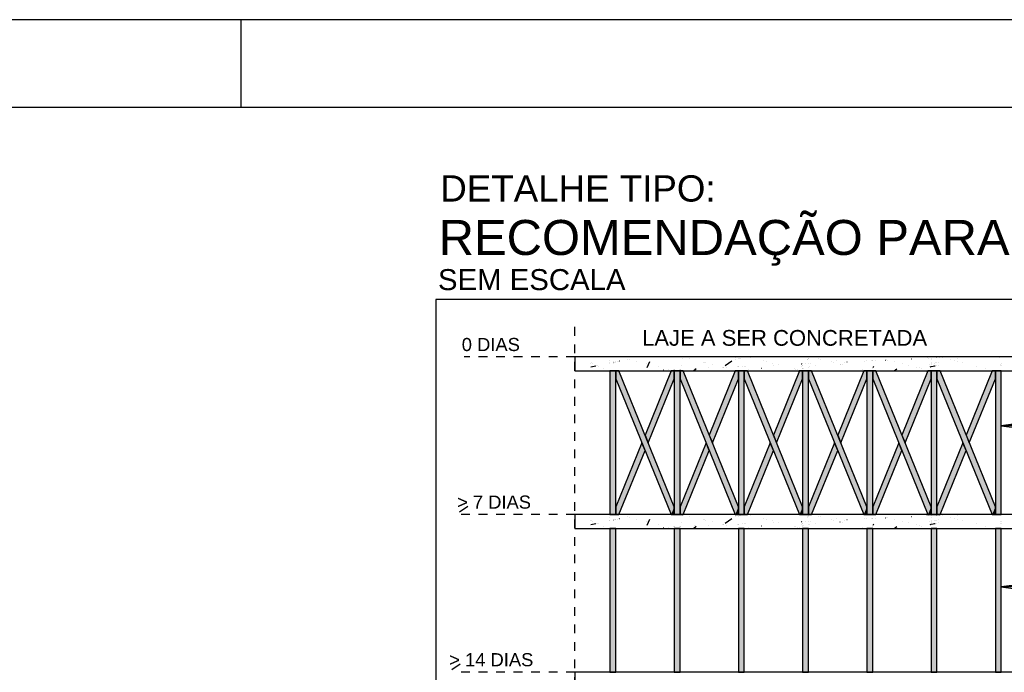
# Model space of a CAD drawing. Header units: millimetres. Extents: x 10 to 1250, y -62 to 528.
# Tile 10 of 256: x 73 to 85, y -10 to -2. Entities that reach past the tile are written whole.
import ezdxf

# ---------------------------------------------------------------- set-up
doc = ezdxf.new("R2010")
doc.units = ezdxf.units.MM
doc.header["$LTSCALE"] = 0.05
doc.linetypes.add('ESTILO_TQS_0002', pattern=[0.4, 0.1, -0.3])
doc.linetypes.add('ESTILO_TQS_0004', pattern=[2, 0.5, -0.4, 0.1, -0.4, -0.1, -0.5])
for name, color, linetype in [('1', 7, 'Continuous'), ('25', 4, 'Continuous'), ('26', 8, 'Continuous'), ('30', 7, 'Continuous'), ('31', 8, 'Continuous'), ('33', 9, 'Continuous'), ('38', 4, 'Continuous'), ('47', 7, 'Continuous'), ('FOLHA_PADRÃO', 7, 'Continuous')]:
    doc.layers.add(name, color=color, linetype=linetype)
doc.styles.get("Standard").update_dxf_attribs({"font": 'arial.ttf'})

# ---------------------------------------------------------------- blocks, each defined once
blk = doc.blocks.new('A1')
at = {"layer": 'FOLHA_PADRÃO', "color": 1, "linetype": 'Continuous'}
for points in [[(-84.1, 0), (0, 0), (0, 59.4), (-84.1, 59.4), (-84.1, 0)], [(-18.5, 59.4), (-18.5, 58.408)]]:
    blk.add_lwpolyline(points, dxfattribs=at)
at = {"layer": 'FOLHA_PADRÃO', "color": 6, "linetype": 'Continuous'}
blk.add_lwpolyline([(-83.1, 58.4), (-1, 58.4), (-1, 1), (-83.1, 1), (-83.1, 58.4)], dxfattribs=at)

msp = doc.modelspace()

# ---------------------------------------------------------------- linework, layer by layer
at = {"layer": '1', "linetype": 'Continuous'}
for p, q in [((78.4157, -7.8944), (78.5111, -7.8292)), ((78.3259, -9.6951), (78.4213, -9.6299))]:
    msp.add_line(p, q, dxfattribs=at)
for points in [[(78.143, -28.3291), (90.7102, -28.3291), (90.7102, -5.4679), (78.143, -5.4679), (78.143, -28.3291)], [(90.425, -6.9099), (84.5995, -6.9099), (84.8473, -6.8772), (84.5995, -6.9099), (84.8473, -6.9425)], [(90.425, -8.7523), (84.5995, -8.7523), (84.8473, -8.7197), (84.5995, -8.7523), (84.8473, -8.785)]]:
    msp.add_lwpolyline(points, dxfattribs=at)
at = {"layer": '25', "linetype": 'Continuous'}
for points in [[(79.7328, -6.2849), (84.9995, -6.2849), (84.9995, -6.1249), (79.7328, -6.1249), (79.7328, -6.2849)], [(79.7328, -8.0857), (84.9995, -8.0857), (84.9995, -7.9257), (79.7328, -7.9257), (79.7328, -8.0857)], [(79.7328, -9.8865), (84.9995, -9.8865), (84.9995, -9.7265), (79.7328, -9.7265), (79.7328, -9.8865)]]:
    msp.add_lwpolyline(points, dxfattribs=at)
at = {"layer": '26', "linetype": 'Continuous'}
for points in [[(80.1328, -7.9257), (80.1995, -7.9257), (80.1995, -6.2849), (80.1328, -6.2849), (80.1328, -7.9257)], [(80.8302, -7.9257), (80.8661, -7.9257), (80.8661, -7.8371), (80.2355, -6.2849), (80.1995, -6.2849), (80.1995, -6.3734), (80.8302, -7.9257)], [(80.5688, -7.1052), (80.8661, -6.3734), (80.8661, -6.2849), (80.8302, -6.2849), (80.5328, -7.0167), (80.5688, -7.1052)], [(80.8661, -7.9257), (80.9328, -7.9257), (80.9328, -6.2849), (80.8661, -6.2849), (80.8661, -7.9257)], [(81.5635, -7.9257), (81.5995, -7.9257), (81.5995, -7.8371), (80.9688, -6.2849), (80.9328, -6.2849), (80.9328, -6.3734), (81.5635, -7.9257)], [(81.3021, -7.1052), (81.5995, -6.3734), (81.5995, -6.2849), (81.5635, -6.2849), (81.2661, -7.0167), (81.3021, -7.1052)], [(81.5995, -7.9257), (81.6661, -7.9257), (81.6661, -6.2849), (81.5995, -6.2849), (81.5995, -7.9257)], [(82.2968, -7.9257), (82.3328, -7.9257), (82.3328, -7.8371), (81.7021, -6.2849), (81.6661, -6.2849), (81.6661, -6.3734), (82.2968, -7.9257)], [(82.0354, -7.1052), (82.3328, -6.3734), (82.3328, -6.2849), (82.2968, -6.2849), (81.9995, -7.0167), (82.0354, -7.1052)], [(82.3328, -7.9257), (82.3995, -7.9257), (82.3995, -6.2849), (82.3328, -6.2849), (82.3328, -7.9257)], [(83.0302, -7.9257), (83.0661, -7.9257), (83.0661, -7.8371), (82.4355, -6.2849), (82.3995, -6.2849), (82.3995, -6.3734), (83.0302, -7.9257)], [(82.7688, -7.1052), (83.0661, -6.3734), (83.0661, -6.2849), (83.0302, -6.2849), (82.7328, -7.0167), (82.7688, -7.1052)], [(83.0661, -7.9257), (83.1328, -7.9257), (83.1328, -6.2849), (83.0661, -6.2849), (83.0661, -7.9257)], [(83.7635, -7.9257), (83.7995, -7.9257), (83.7995, -7.8371), (83.1688, -6.2849), (83.1328, -6.2849), (83.1328, -6.3734), (83.7635, -7.9257)], [(83.5021, -7.1052), (83.7995, -6.3734), (83.7995, -6.2849), (83.7635, -6.2849), (83.4661, -7.0167), (83.5021, -7.1052)], [(83.7995, -7.9257), (83.8661, -7.9257), (83.8661, -6.2849), (83.7995, -6.2849), (83.7995, -7.9257)], [(84.4968, -7.9257), (84.5328, -7.9257), (84.5328, -7.8371), (83.9021, -6.2849), (83.8661, -6.2849), (83.8661, -6.3734), (84.4968, -7.9257)], [(84.2354, -7.1052), (84.5328, -6.3734), (84.5328, -6.2849), (84.4968, -6.2849), (84.1995, -7.0167), (84.2354, -7.1052)], [(84.5328, -7.9257), (84.5995, -7.9257), (84.5995, -6.2849), (84.5328, -6.2849), (84.5328, -7.9257)], [(80.1995, -7.9257), (80.2354, -7.9257), (80.5328, -7.1938), (80.4968, -7.1052), (80.1995, -7.8369), (80.1995, -7.9257)], [(80.9328, -7.9257), (80.9687, -7.9257), (81.2661, -7.1938), (81.2301, -7.1052), (80.9328, -7.8369), (80.9328, -7.9257)], [(81.6661, -7.9257), (81.702, -7.9257), (81.9995, -7.1938), (81.9635, -7.1052), (81.6661, -7.8369), (81.6661, -7.9257)], [(82.3995, -7.9257), (82.4354, -7.9257), (82.7328, -7.1938), (82.6968, -7.1052), (82.3995, -7.8369), (82.3995, -7.9257)], [(83.1328, -7.9257), (83.1687, -7.9257), (83.4661, -7.1938), (83.4301, -7.1052), (83.1328, -7.8369), (83.1328, -7.9257)], [(83.8661, -7.9257), (83.902, -7.9257), (84.1995, -7.1938), (84.1635, -7.1052), (83.8661, -7.8369), (83.8661, -7.9257)], [(80.1328, -9.7265), (80.1995, -9.7265), (80.1995, -8.0857), (80.1328, -8.0857), (80.1328, -9.7265)], [(80.8661, -9.7265), (80.9328, -9.7265), (80.9328, -8.0857), (80.8661, -8.0857), (80.8661, -9.7265)], [(81.5995, -9.7265), (81.6661, -9.7265), (81.6661, -8.0857), (81.5995, -8.0857), (81.5995, -9.7265)], [(82.3328, -9.7265), (82.3995, -9.7265), (82.3995, -8.0857), (82.3328, -8.0857), (82.3328, -9.7265)], [(83.0661, -9.7265), (83.1328, -9.7265), (83.1328, -8.0857), (83.0661, -8.0857), (83.0661, -9.7265)], [(83.7995, -9.7265), (83.8661, -9.7265), (83.8661, -8.0857), (83.7995, -8.0857), (83.7995, -9.7265)], [(84.5328, -9.7265), (84.5995, -9.7265), (84.5995, -8.0857), (84.5328, -8.0857), (84.5328, -9.7265)]]:
    msp.add_lwpolyline(points, dxfattribs=at)
at = {"layer": '30', "linetype": 'ESTILO_TQS_0004'}
msp.add_line((79.7328, -13.8823), (79.7328, -5.7249), dxfattribs=at)
at = {"layer": '31', "linetype": 'ESTILO_TQS_0002'}
for p, q in [((79.7328, -6.1249), (78.4661, -6.1249)), ((79.7328, -7.9257), (78.4128, -7.9257)), ((79.7328, -9.7265), (78.3461, -9.7265))]:
    msp.add_line(p, q, dxfattribs=at)
at = {"layer": '33', "linetype": 'Continuous'}
for p, q in [((80.1328, -6.1611), (80.1328, -6.1611)), ((80.1328, -6.1611), (80.1328, -6.1611)), ((80.176, -6.1808), (80.176, -6.1808)), ((80.176, -6.1808), (80.176, -6.1808)), ((80.176, -6.1808), (80.176, -6.1808)), ((80.1993, -6.179), (80.1993, -6.179)), ((80.1993, -6.179), (80.1993, -6.179)), ((80.1993, -6.1835), (80.1993, -6.1835)), ((80.1995, -6.179), (80.1995, -6.179)), ((80.1995, -6.179), (80.1995, -6.179)), ((80.1995, -6.1835), (80.1995, -6.1835)), ((80.2233, -6.1788), (80.2233, -6.1788)), ((80.2245, -6.1734), (80.2245, -6.1734)), ((80.2245, -6.1734), (80.2245, -6.1734)), ((80.2388, -6.1703), (80.2398, -6.17)), ((80.3325, -6.1495), (80.3325, -6.1495)), ((80.3325, -6.1495), (80.3325, -6.1495)), ((80.3325, -6.1495), (80.3325, -6.1495)), ((80.3506, -6.1541), (80.3506, -6.1541)), ((80.4356, -6.1757), (80.4356, -6.1757)), ((80.4356, -6.1757), (80.4356, -6.1757)), ((80.4356, -6.1757), (80.4356, -6.1757)), ((80.5716, -6.2102), (80.5866, -6.1764)), ((80.9584, -6.1385), (80.9585, -6.1375)), ((81.045, -6.1442), (81.045, -6.1442)), ((81.045, -6.1442), (81.045, -6.1442)), ((81.4494, -6.2218), (81.5221, -6.1687)), ((81.5661, -6.1364), (81.5661, -6.1364)), ((81.5691, -6.1496), (81.5691, -6.1496)), ((81.5691, -6.1496), (81.5691, -6.1496)), ((81.5995, -6.1429), (81.5995, -6.1429)), ((81.5995, -6.1429), (81.5995, -6.1429)), ((81.6121, -6.1401), (81.6121, -6.1401)), ((81.6121, -6.1401), (81.6121, -6.1401)), ((81.6181, -6.1388), (81.6181, -6.1388)), ((81.6181, -6.1388), (81.6181, -6.1388)), ((81.6661, -6.1281), (81.6661, -6.1281)), ((81.6661, -6.1281), (81.6661, -6.1281)), ((81.7358, -6.1334), (81.7358, -6.1334)), ((81.7358, -6.1334), (81.7358, -6.1334)), ((81.8806, -6.1702), (81.8806, -6.1702)), ((81.9172, -6.1794), (81.9172, -6.1794)), ((81.9172, -6.1794), (81.9172, -6.1794)), ((82.3872, -6.1543), (82.3872, -6.1543)), ((82.3886, -6.151), (82.3886, -6.151)), ((82.3886, -6.151), (82.3886, -6.151)), ((82.3995, -6.1368), (82.3995, -6.1368)), ((82.3995, -6.1368), (82.3995, -6.1368)), ((82.3995, -6.144), (82.3995, -6.144)), ((82.5111, -6.1441), (82.5111, -6.1441)), ((82.5351, -6.1502), (82.5351, -6.1502)), ((82.6605, -6.182), (82.6605, -6.182)), ((82.7226, -6.1682), (82.7236, -6.168)), ((82.8387, -6.1801), (82.8397, -6.18)), ((83.031, -6.1285), (83.031, -6.1285)), ((83.031, -6.1285), (83.031, -6.1285)), ((83.031, -6.1285), (83.031, -6.1285)), ((83.0406, -6.1712), (83.0406, -6.1712)), ((83.0406, -6.1712), (83.0406, -6.1712)), ((83.0406, -6.1712), (83.0406, -6.1712)), ((83.0661, -6.1701), (83.0661, -6.1701)), ((83.0661, -6.1701), (83.0661, -6.1701)), ((83.0661, -6.1701), (83.0661, -6.1701)), ((83.1148, -6.168), (83.1148, -6.168)), ((83.1148, -6.168), (83.1148, -6.168)), ((83.1148, -6.168), (83.1148, -6.168)), ((83.1275, -6.1674), (83.1275, -6.1674)), ((83.1275, -6.1674), (83.1275, -6.1674)), ((83.1275, -6.1674), (83.1275, -6.1674)), ((83.1328, -6.1672), (83.1328, -6.1672)), ((83.1328, -6.1672), (83.1328, -6.1672)), ((83.1328, -6.1672), (83.1328, -6.1672)), ((83.1595, -6.166), (83.1595, -6.166)), ((83.1595, -6.166), (83.1595, -6.166)), ((83.1595, -6.166), (83.1595, -6.166)), ((83.28, -6.1611), (83.2806, -6.1603)), ((83.2852, -6.1544), (83.2852, -6.1544)), ((83.2852, -6.1544), (83.2852, -6.1544)), ((83.2865, -6.1547), (83.2865, -6.1547)), ((83.2865, -6.1547), (83.2865, -6.1547)), ((83.2865, -6.1547), (83.2865, -6.1547)), ((83.3058, -6.1597), (83.3058, -6.1597)), ((83.3058, -6.1597), (83.3058, -6.1597)), ((83.3058, -6.1597), (83.3058, -6.1597)), ((83.3813, -6.1788), (83.3813, -6.1788)), ((83.573, -6.148), (83.574, -6.1479)), ((83.7531, -6.1305), (83.7538, -6.1297)), ((83.7668, -6.1395), (83.7668, -6.1395)), ((83.7995, -6.1381), (83.7995, -6.1381)), ((83.8037, -6.1592), (83.8038, -6.1582)), ((83.8618, -6.1354), (83.8618, -6.1354)), ((83.8631, -6.1353), (83.8631, -6.1353)), ((83.8661, -6.1352), (83.8661, -6.1352)), ((83.8977, -6.1338), (83.8987, -6.1338)), ((83.9001, -6.1337), (83.9001, -6.1337)), ((83.9001, -6.1337), (83.9001, -6.1337)), ((83.9315, -6.1323), (83.9315, -6.1323)), ((83.9315, -6.1323), (83.9315, -6.1323)), ((84.0202, -6.1548), (84.0202, -6.1548)), ((84.0202, -6.1548), (84.0202, -6.1548)), ((84.0202, -6.1548), (84.0202, -6.1548)), ((84.0618, -6.1654), (84.0618, -6.1654)), ((84.0618, -6.1654), (84.0618, -6.1654)), ((84.1011, -6.1369), (84.1021, -6.1367)), ((84.1027, -6.1758), (84.1027, -6.1758)), ((84.584, -6.1319), (84.584, -6.1319)), ((84.584, -6.1319), (84.584, -6.1319)), ((79.7328, -6.2742), (79.7328, -6.2742)), ((79.7328, -6.2824), (79.7328, -6.2824)), ((79.7328, -6.2824), (79.7328, -6.2824)), ((79.8927, -6.2849), (79.8927, -6.2849)), ((79.9034, -6.2849), (79.9034, -6.2849)), ((79.9034, -6.2849), (79.9034, -6.2849)), ((79.9034, -6.2849), (79.9034, -6.2849)), ((79.9131, -6.2391), (79.972, -6.2277)), ((79.9149, -6.1977), (79.9149, -6.1977)), ((79.9149, -6.1977), (79.9149, -6.1977)), ((79.9149, -6.1977), (79.9149, -6.1977)), ((79.916, -6.1895), (79.9161, -6.1886)), ((79.929, -6.2033), (79.929, -6.2033)), ((79.9377, -6.2849), (79.9377, -6.2849)), ((79.984, -6.2253), (79.984, -6.2253)), ((79.9863, -6.2262), (79.9863, -6.2262)), ((79.9863, -6.2262), (79.9863, -6.2262)), ((80.0007, -6.232), (80.0007, -6.232)), ((80.0378, -6.2849), (80.0378, -6.2849)), ((80.0378, -6.2849), (80.0378, -6.2849)), ((80.0601, -6.2558), (80.0601, -6.2558)), ((80.0601, -6.2558), (80.0601, -6.2558)), ((80.1328, -6.1938), (80.1328, -6.1938)), ((80.1328, -6.1938), (80.1328, -6.1938)), ((80.1328, -6.1964), (80.1328, -6.1964)), ((80.1623, -6.2849), (80.1623, -6.2849)), ((80.1623, -6.2849), (80.1623, -6.2849)), ((80.1623, -6.2849), (80.1623, -6.2849)), ((80.1728, -6.1887), (80.1728, -6.1887)), ((80.1739, -6.1969), (80.1739, -6.1969)), ((80.1739, -6.1969), (80.1739, -6.1969)), ((80.1739, -6.1969), (80.1739, -6.1969)), ((80.1745, -6.1845), (80.1745, -6.1845)), ((80.1745, -6.1845), (80.1745, -6.1845)), ((80.1771, -6.1878), (80.1771, -6.1878)), ((80.1786, -6.1836), (80.1786, -6.1836)), ((80.1786, -6.1836), (80.1786, -6.1836)), ((80.4213, -6.2849), (80.4213, -6.2849)), ((80.4213, -6.2849), (80.4213, -6.2849)), ((80.4213, -6.2849), (80.4213, -6.2849)), ((80.438, -6.2849), (80.438, -6.2849)), ((80.4874, -6.2849), (80.4874, -6.2849)), ((80.4874, -6.2849), (80.4874, -6.2849)), ((80.5383, -6.2849), (80.5383, -6.2849)), ((80.5491, -6.2045), (80.5491, -6.2045)), ((80.5491, -6.2045), (80.5491, -6.2045)), ((80.5561, -6.2449), (80.5716, -6.2102)), ((80.6802, -6.2849), (80.6802, -6.2849)), ((80.6802, -6.2849), (80.6802, -6.2849)), ((80.6802, -6.2849), (80.6802, -6.2849)), ((80.6862, -6.2392), (80.6862, -6.2392)), ((80.6862, -6.2392), (80.6862, -6.2392)), ((80.6862, -6.2392), (80.6862, -6.2392)), ((80.7447, -6.2715), (80.7457, -6.2714)), ((80.8033, -6.2689), (80.8033, -6.2689)), ((80.8033, -6.2689), (80.8033, -6.2689)), ((80.862, -6.2664), (80.862, -6.2664)), ((80.862, -6.2664), (80.862, -6.2664)), ((80.8661, -6.2662), (80.8661, -6.2662)), ((80.8661, -6.2662), (80.8661, -6.2662)), ((80.8709, -6.266), (80.8709, -6.266)), ((80.8709, -6.266), (80.8709, -6.266)), ((80.9293, -6.2634), (80.9293, -6.2634)), ((80.9293, -6.2634), (80.9293, -6.2634)), ((80.9328, -6.2633), (80.9328, -6.2633)), ((80.9328, -6.2633), (80.9328, -6.2633)), ((80.937, -6.2849), (80.937, -6.2849)), ((80.937, -6.2849), (80.937, -6.2849)), ((80.9377, -6.263), (80.9377, -6.263)), ((80.9377, -6.263), (80.9377, -6.263)), ((80.9391, -6.2849), (80.9391, -6.2849)), ((80.9391, -6.2849), (80.9391, -6.2849)), ((80.948, -6.2171), (80.948, -6.2171)), ((80.948, -6.2171), (80.948, -6.2171)), ((80.9591, -6.2849), (80.9591, -6.2849)), ((81.0847, -6.2849), (81.1175, -6.2573)), ((81.0999, -6.2537), (81.1009, -6.2534)), ((81.1839, -6.2849), (81.1839, -6.2849)), ((81.198, -6.2849), (81.198, -6.2849)), ((81.198, -6.2849), (81.198, -6.2849)), ((81.2042, -6.1846), (81.2042, -6.1846)), ((81.211, -6.1863), (81.211, -6.1863)), ((81.211, -6.1863), (81.211, -6.1863)), ((81.2261, -6.1902), (81.2261, -6.1902)), ((81.2622, -6.2489), (81.2632, -6.2488)), ((81.3008, -6.2091), (81.3008, -6.2091)), ((81.3008, -6.2091), (81.3008, -6.2091)), ((81.3632, -6.2849), (81.3632, -6.2849)), ((81.3867, -6.2849), (81.3867, -6.2849)), ((81.3876, -6.2836), (81.3882, -6.2828)), ((81.4213, -6.2397), (81.4213, -6.2397)), ((81.4213, -6.2397), (81.4213, -6.2397)), ((81.424, -6.2404), (81.424, -6.2404)), ((81.4289, -6.2416), (81.4289, -6.2416)), ((81.4289, -6.2416), (81.4289, -6.2416)), ((81.4289, -6.2416), (81.4289, -6.2416)), ((81.4569, -6.2849), (81.4569, -6.2849)), ((81.4569, -6.2849), (81.4569, -6.2849)), ((81.4615, -6.2499), (81.4615, -6.2499)), ((81.4615, -6.2499), (81.4615, -6.2499)), ((81.5882, -6.2346), (81.5882, -6.2346)), ((81.5882, -6.2346), (81.5882, -6.2346)), ((81.5882, -6.2346), (81.5882, -6.2346)), ((81.5995, -6.2342), (81.5995, -6.2342)), ((81.5995, -6.2342), (81.5995, -6.2342)), ((81.5995, -6.2342), (81.5995, -6.2342)), ((81.6039, -6.234), (81.6039, -6.234)), ((81.6039, -6.234), (81.6039, -6.234)), ((81.6039, -6.234), (81.6039, -6.234)), ((81.6487, -6.232), (81.6487, -6.232)), ((81.6487, -6.232), (81.6487, -6.232)), ((81.6487, -6.232), (81.6487, -6.232)), ((81.6661, -6.2312), (81.6661, -6.2312)), ((81.6661, -6.2312), (81.6661, -6.2312)), ((81.6661, -6.2312), (81.6661, -6.2312)), ((81.6783, -6.2307), (81.6783, -6.2307)), ((81.6783, -6.2307), (81.6783, -6.2307)), ((81.6783, -6.2307), (81.6783, -6.2307)), ((81.7158, -6.2849), (81.7158, -6.2849)), ((81.7176, -6.2718), (81.7177, -6.2708)), ((81.8295, -6.2849), (81.8295, -6.2849)), ((81.8363, -6.2849), (81.8363, -6.2849)), ((81.8607, -6.253), (81.8613, -6.2522)), ((81.9747, -6.2849), (81.9747, -6.2849)), ((81.9863, -6.197), (81.9863, -6.197)), ((81.9965, -6.2168), (81.9975, -6.2168)), ((82.0546, -6.2143), (82.0546, -6.2143)), ((82.1964, -6.2849), (82.1964, -6.2849)), ((82.1964, -6.2849), (82.1964, -6.2849)), ((82.1964, -6.2849), (82.1964, -6.2849)), ((82.2316, -6.2849), (82.2316, -6.2849)), ((82.2337, -6.2849), (82.2337, -6.2849)), ((82.2369, -6.2605), (82.2369, -6.2605)), ((82.2551, -6.2652), (82.2551, -6.2652)), ((82.2692, -6.2687), (82.2692, -6.2687)), ((82.2692, -6.2687), (82.2692, -6.2687)), ((82.2692, -6.2687), (82.2692, -6.2687)), ((82.2859, -6.2849), (82.2859, -6.2849)), ((82.2935, -6.2749), (82.2935, -6.2749)), ((82.3144, -6.2029), (82.3144, -6.2029)), ((82.3167, -6.2134), (82.3167, -6.2134)), ((82.3212, -6.2026), (82.3222, -6.2026)), ((82.3222, -6.2376), (82.3222, -6.2376)), ((82.3263, -6.2561), (82.3263, -6.2561)), ((82.3263, -6.2561), (82.3263, -6.2561)), ((82.3263, -6.2561), (82.3263, -6.2561)), ((82.3328, -6.2), (82.3328, -6.2)), ((82.3328, -6.2021), (82.3328, -6.2021)), ((82.3328, -6.2021), (82.3328, -6.2021)), ((82.3328, -6.2237), (82.3328, -6.2237)), ((82.3328, -6.2546), (82.3328, -6.2546)), ((82.3328, -6.2546), (82.3328, -6.2546)), ((82.3328, -6.2546), (82.3328, -6.2546)), ((82.3338, -6.2224), (82.3344, -6.2216)), ((82.3467, -6.2516), (82.3467, -6.2516)), ((82.3467, -6.2516), (82.3467, -6.2516)), ((82.3467, -6.2516), (82.3467, -6.2516)), ((82.3679, -6.2006), (82.3679, -6.2006)), ((82.3679, -6.2006), (82.3679, -6.2006)), ((82.3995, -6.1992), (82.3995, -6.1992)), ((82.3995, -6.1992), (82.3995, -6.1992)), ((82.3995, -6.2399), (82.3995, -6.2399)), ((82.3995, -6.2399), (82.3995, -6.2399)), ((82.3995, -6.2399), (82.3995, -6.2399)), ((82.4101, -6.2375), (82.4101, -6.2375)), ((82.4101, -6.2375), (82.4101, -6.2375)), ((82.4101, -6.2375), (82.4101, -6.2375)), ((82.4189, -6.1984), (82.4189, -6.1984)), ((82.4189, -6.1984), (82.4189, -6.1984)), ((82.4751, -6.2849), (82.4751, -6.2849)), ((82.4785, -6.2223), (82.4795, -6.2221)), ((82.4926, -6.2849), (82.4926, -6.2849)), ((82.6802, -6.187), (82.6802, -6.187)), ((82.6802, -6.187), (82.6802, -6.187)), ((82.7355, -6.2849), (82.7355, -6.2849)), ((82.7515, -6.2849), (82.7515, -6.2849)), ((82.7515, -6.2849), (82.7515, -6.2849)), ((82.7515, -6.2849), (82.7515, -6.2849)), ((82.7613, -6.2103), (82.7614, -6.2093)), ((82.7617, -6.2076), (82.7617, -6.2076)), ((82.7894, -6.2147), (82.7894, -6.2147)), ((82.8069, -6.1918), (82.8075, -6.191)), ((83.0104, -6.2849), (83.0104, -6.2849)), ((83.0104, -6.2849), (83.0104, -6.2849)), ((83.0104, -6.2849), (83.0104, -6.2849)), ((83.0122, -6.2712), (83.0122, -6.2712)), ((83.0122, -6.2712), (83.0122, -6.2712)), ((83.0122, -6.2712), (83.0122, -6.2712)), ((83.1207, -6.2849), (83.1207, -6.2849)), ((83.1328, -6.2578), (83.1328, -6.2578)), ((83.1376, -6.247), (83.1451, -6.2302)), ((83.1851, -6.2849), (83.1851, -6.2849)), ((83.2363, -6.2849), (83.2363, -6.2849)), ((83.2693, -6.2849), (83.2693, -6.2849)), ((83.2693, -6.2849), (83.2693, -6.2849)), ((83.2693, -6.2849), (83.2693, -6.2849)), ((83.3785, -6.2849), (83.4077, -6.2604)), ((83.4337, -6.2849), (83.4337, -6.2849)), ((83.4337, -6.2849), (83.4337, -6.2849)), ((83.4337, -6.2849), (83.4337, -6.2849)), ((83.4763, -6.2029), (83.4763, -6.2029)), ((83.5282, -6.2849), (83.5282, -6.2849)), ((83.5282, -6.2849), (83.5282, -6.2849)), ((83.5282, -6.2849), (83.5282, -6.2849)), ((83.537, -6.2183), (83.537, -6.2183)), ((83.537, -6.2183), (83.537, -6.2183)), ((83.537, -6.2183), (83.537, -6.2183)), ((83.5415, -6.2849), (83.5415, -6.2849)), ((83.6289, -6.2416), (83.6289, -6.2416)), ((83.6289, -6.2416), (83.6289, -6.2416)), ((83.6289, -6.2416), (83.6289, -6.2416)), ((83.6347, -6.2849), (83.6347, -6.2849)), ((83.6616, -6.2499), (83.6616, -6.2499)), ((83.6876, -6.2565), (83.6876, -6.2565)), ((83.7821, -6.2076), (83.7821, -6.2076)), ((83.7821, -6.2076), (83.7821, -6.2076)), ((83.7821, -6.2076), (83.7821, -6.2076)), ((83.7872, -6.2849), (83.7872, -6.2849)), ((83.7872, -6.2849), (83.7872, -6.2849)), ((83.7875, -6.2818), (83.7875, -6.2818)), ((83.7875, -6.2818), (83.7875, -6.2818)), ((83.7876, -6.237), (83.7887, -6.2368)), ((83.7884, -6.2354), (83.7884, -6.2354)), ((83.7887, -6.2368), (83.7995, -6.2347)), ((83.7917, -6.2503), (83.7917, -6.2503)), ((83.7917, -6.2503), (83.7917, -6.2503)), ((83.7995, -6.1913), (83.7995, -6.1913)), ((83.7995, -6.1913), (83.7995, -6.1913)), ((83.7995, -6.2038), (83.7995, -6.2038)), ((83.7995, -6.2038), (83.7995, -6.2038)), ((83.7995, -6.2038), (83.7995, -6.2038)), ((83.7995, -6.2105), (83.7995, -6.2105)), ((83.7995, -6.2347), (83.8222, -6.2303)), ((83.8222, -6.2303), (83.8365, -6.2275)), ((83.8365, -6.2275), (83.8465, -6.2256)), ((83.8367, -6.1955), (83.8367, -6.1955)), ((83.8367, -6.1955), (83.8367, -6.1955)), ((83.8367, -6.1955), (83.8367, -6.1955)), ((83.8464, -6.1934), (83.8464, -6.1934)), ((83.8464, -6.1934), (83.8464, -6.1934)), ((83.8464, -6.1934), (83.8464, -6.1934)), ((83.8661, -6.189), (83.8661, -6.189)), ((83.8661, -6.189), (83.8661, -6.189)), ((83.8661, -6.189), (83.8661, -6.189)), ((83.8661, -6.2218), (83.8661, -6.2218)), ((83.8809, -6.2189), (83.8809, -6.2189)), ((83.8888, -6.184), (83.8888, -6.184)), ((83.8888, -6.184), (83.8888, -6.184)), ((83.8888, -6.184), (83.8888, -6.184)), ((84.0461, -6.2849), (84.0461, -6.2849)), ((84.0461, -6.2849), (84.0461, -6.2849)), ((84.0843, -6.2849), (84.0843, -6.2849)), ((84.1574, -6.1896), (84.1574, -6.1896)), ((84.305, -6.2849), (84.305, -6.2849)), ((84.305, -6.2849), (84.305, -6.2849)), ((84.3123, -6.2289), (84.3123, -6.2289)), ((84.3123, -6.2289), (84.3123, -6.2289)), ((84.412, -6.2849), (84.412, -6.2849)), ((84.4242, -6.2573), (84.4242, -6.2573)), ((84.5255, -6.2849), (84.5255, -6.2849)), ((84.5272, -6.2834), (84.5272, -6.2834)), ((84.5316, -6.2797), (84.5316, -6.2797)), ((84.5328, -6.2787), (84.5328, -6.2787)), ((84.5339, -6.2849), (84.5339, -6.2849)), ((84.5354, -6.2765), (84.5354, -6.2765)), ((84.5639, -6.2849), (84.5639, -6.2849)), ((84.5639, -6.2849), (84.5639, -6.2849)), ((84.5919, -6.2094), (84.5919, -6.2094)), ((84.5937, -6.2276), (84.5937, -6.2276)), ((84.5995, -6.1994), (84.5995, -6.1994)), ((84.5995, -6.2228), (84.5995, -6.2228)), ((80.1328, -7.9619), (80.1328, -7.9619)), ((80.1328, -7.9619), (80.1328, -7.9619)), ((80.176, -7.9816), (80.176, -7.9816)), ((80.176, -7.9816), (80.176, -7.9816)), ((80.176, -7.9816), (80.176, -7.9816)), ((80.1993, -7.9798), (80.1993, -7.9798)), ((80.1993, -7.9798), (80.1993, -7.9798)), ((80.1995, -7.9798), (80.1995, -7.9798)), ((80.1995, -7.9798), (80.1995, -7.9798)), ((80.2233, -7.9796), (80.2233, -7.9796)), ((80.2245, -7.9742), (80.2245, -7.9742)), ((80.2245, -7.9742), (80.2245, -7.9742)), ((80.2388, -7.9711), (80.2398, -7.9708)), ((80.3325, -7.9503), (80.3325, -7.9503)), ((80.3325, -7.9503), (80.3325, -7.9503)), ((80.3325, -7.9503), (80.3325, -7.9503)), ((80.3506, -7.9549), (80.3506, -7.9549)), ((80.4356, -7.9765), (80.4356, -7.9765)), ((80.4356, -7.9765), (80.4356, -7.9765)), ((80.4356, -7.9765), (80.4356, -7.9765)), ((80.5716, -8.011), (80.5866, -7.9772)), ((80.9584, -7.9393), (80.9585, -7.9383)), ((81.045, -7.945), (81.045, -7.945)), ((81.045, -7.945), (81.045, -7.945)), ((81.4494, -8.0226), (81.5221, -7.9695)), ((81.5661, -7.9372), (81.5661, -7.9372)), ((81.5691, -7.9504), (81.5691, -7.9504)), ((81.5691, -7.9504), (81.5691, -7.9504)), ((81.5995, -7.9437), (81.5995, -7.9437)), ((81.5995, -7.9437), (81.5995, -7.9437)), ((81.6121, -7.9409), (81.6121, -7.9409)), ((81.6121, -7.9409), (81.6121, -7.9409)), ((81.6181, -7.9396), (81.6181, -7.9396)), ((81.6181, -7.9396), (81.6181, -7.9396)), ((81.6661, -7.9289), (81.6661, -7.9289)), ((81.6661, -7.9289), (81.6661, -7.9289)), ((81.7358, -7.9342), (81.7358, -7.9342)), ((81.7358, -7.9342), (81.7358, -7.9342)), ((81.8806, -7.971), (81.8806, -7.971)), ((81.9172, -7.9802), (81.9172, -7.9802)), ((81.9172, -7.9802), (81.9172, -7.9802)), ((82.3872, -7.9551), (82.3872, -7.9551)), ((82.3886, -7.9518), (82.3886, -7.9518)), ((82.3886, -7.9518), (82.3886, -7.9518)), ((82.3995, -7.9376), (82.3995, -7.9376)), ((82.3995, -7.9376), (82.3995, -7.9376)), ((82.3995, -7.9448), (82.3995, -7.9448)), ((82.5111, -7.9449), (82.5111, -7.9449)), ((82.5351, -7.951), (82.5351, -7.951)), ((82.7226, -7.969), (82.7236, -7.9688)), ((82.8387, -7.9809), (82.8397, -7.9808)), ((83.031, -7.9293), (83.031, -7.9293)), ((83.031, -7.9293), (83.031, -7.9293)), ((83.031, -7.9293), (83.031, -7.9293)), ((83.0406, -7.972), (83.0406, -7.972)), ((83.0406, -7.972), (83.0406, -7.972)), ((83.0406, -7.972), (83.0406, -7.972)), ((83.0661, -7.9709), (83.0661, -7.9709)), ((83.0661, -7.9709), (83.0661, -7.9709)), ((83.0661, -7.9709), (83.0661, -7.9709)), ((83.1148, -7.9688), (83.1148, -7.9688)), ((83.1148, -7.9688), (83.1148, -7.9688)), ((83.1148, -7.9688), (83.1148, -7.9688)), ((83.1275, -7.9682), (83.1275, -7.9682)), ((83.1275, -7.9682), (83.1275, -7.9682)), ((83.1275, -7.9682), (83.1275, -7.9682)), ((83.1328, -7.968), (83.1328, -7.968)), ((83.1328, -7.968), (83.1328, -7.968)), ((83.1328, -7.968), (83.1328, -7.968)), ((83.1595, -7.9668), (83.1595, -7.9668)), ((83.1595, -7.9668), (83.1595, -7.9668)), ((83.1595, -7.9668), (83.1595, -7.9668)), ((83.28, -7.9619), (83.2806, -7.9611)), ((83.2852, -7.9552), (83.2852, -7.9552)), ((83.2852, -7.9552), (83.2852, -7.9552)), ((83.2865, -7.9555), (83.2865, -7.9555)), ((83.2865, -7.9555), (83.2865, -7.9555)), ((83.2865, -7.9555), (83.2865, -7.9555)), ((83.3058, -7.9605), (83.3058, -7.9605)), ((83.3058, -7.9605), (83.3058, -7.9605)), ((83.3058, -7.9605), (83.3058, -7.9605)), ((83.3813, -7.9796), (83.3813, -7.9796)), ((83.573, -7.9488), (83.574, -7.9487)), ((83.7531, -7.9313), (83.7538, -7.9305)), ((83.7668, -7.9403), (83.7668, -7.9403)), ((83.7995, -7.9389), (83.7995, -7.9389)), ((83.8037, -7.96), (83.8038, -7.959)), ((83.8618, -7.9362), (83.8618, -7.9362)), ((83.8631, -7.9361), (83.8631, -7.9361)), ((83.8661, -7.936), (83.8661, -7.936)), ((83.8977, -7.9346), (83.8987, -7.9346)), ((83.9001, -7.9345), (83.9001, -7.9345)), ((83.9001, -7.9345), (83.9001, -7.9345)), ((83.9315, -7.9331), (83.9315, -7.9331)), ((83.9315, -7.9331), (83.9315, -7.9331)), ((84.0202, -7.9556), (84.0202, -7.9556)), ((84.0202, -7.9556), (84.0202, -7.9556)), ((84.0202, -7.9556), (84.0202, -7.9556)), ((84.0618, -7.9662), (84.0618, -7.9662)), ((84.0618, -7.9662), (84.0618, -7.9662)), ((84.1011, -7.9377), (84.1021, -7.9375)), ((84.1027, -7.9766), (84.1027, -7.9766)), ((84.584, -7.9327), (84.584, -7.9327)), ((84.584, -7.9327), (84.584, -7.9327)), ((79.7328, -8.075), (79.7328, -8.075)), ((79.7328, -8.0832), (79.7328, -8.0832)), ((79.7328, -8.0832), (79.7328, -8.0832)), ((79.8927, -8.0857), (79.8927, -8.0857)), ((79.9034, -8.0857), (79.9034, -8.0857)), ((79.9034, -8.0857), (79.9034, -8.0857)), ((79.9034, -8.0857), (79.9034, -8.0857)), ((79.9131, -8.0399), (79.972, -8.0285)), ((79.9149, -7.9985), (79.9149, -7.9985)), ((79.9149, -7.9985), (79.9149, -7.9985)), ((79.9149, -7.9985), (79.9149, -7.9985)), ((79.916, -7.9903), (79.9161, -7.9894)), ((79.929, -8.0041), (79.929, -8.0041)), ((79.9377, -8.0857), (79.9377, -8.0857)), ((79.984, -8.0261), (79.984, -8.0261)), ((79.9863, -8.027), (79.9863, -8.027)), ((79.9863, -8.027), (79.9863, -8.027)), ((80.0007, -8.0328), (80.0007, -8.0328)), ((80.0378, -8.0857), (80.0378, -8.0857)), ((80.0378, -8.0857), (80.0378, -8.0857)), ((80.0601, -8.0566), (80.0601, -8.0566)), ((80.0601, -8.0566), (80.0601, -8.0566)), ((80.1328, -7.9946), (80.1328, -7.9946)), ((80.1328, -7.9946), (80.1328, -7.9946)), ((80.1328, -7.9972), (80.1328, -7.9972)), ((80.1623, -8.0857), (80.1623, -8.0857)), ((80.1623, -8.0857), (80.1623, -8.0857)), ((80.1623, -8.0857), (80.1623, -8.0857)), ((80.1728, -7.9895), (80.1728, -7.9895)), ((80.1739, -7.9977), (80.1739, -7.9977)), ((80.1739, -7.9977), (80.1739, -7.9977)), ((80.1739, -7.9977), (80.1739, -7.9977)), ((80.1745, -7.9853), (80.1745, -7.9853)), ((80.1745, -7.9853), (80.1745, -7.9853)), ((80.1771, -7.9886), (80.1771, -7.9886)), ((80.1786, -7.9844), (80.1786, -7.9844)), ((80.1786, -7.9844), (80.1786, -7.9844)), ((80.1993, -7.9843), (80.1993, -7.9843)), ((80.1995, -7.9843), (80.1995, -7.9843)), ((80.4213, -8.0857), (80.4213, -8.0857)), ((80.4213, -8.0857), (80.4213, -8.0857)), ((80.4213, -8.0857), (80.4213, -8.0857)), ((80.438, -8.0857), (80.438, -8.0857)), ((80.4874, -8.0857), (80.4874, -8.0857)), ((80.4874, -8.0857), (80.4874, -8.0857)), ((80.5383, -8.0857), (80.5383, -8.0857)), ((80.5491, -8.0053), (80.5491, -8.0053)), ((80.5491, -8.0053), (80.5491, -8.0053)), ((80.5561, -8.0457), (80.5716, -8.011)), ((80.6802, -8.0857), (80.6802, -8.0857)), ((80.6802, -8.0857), (80.6802, -8.0857)), ((80.6802, -8.0857), (80.6802, -8.0857)), ((80.6862, -8.04), (80.6862, -8.04)), ((80.6862, -8.04), (80.6862, -8.04)), ((80.6862, -8.04), (80.6862, -8.04)), ((80.7447, -8.0723), (80.7457, -8.0722)), ((80.8033, -8.0697), (80.8033, -8.0697)), ((80.8033, -8.0697), (80.8033, -8.0697)), ((80.862, -8.0672), (80.862, -8.0672)), ((80.862, -8.0672), (80.862, -8.0672)), ((80.8661, -8.067), (80.8661, -8.067)), ((80.8661, -8.067), (80.8661, -8.067)), ((80.8709, -8.0668), (80.8709, -8.0668)), ((80.8709, -8.0668), (80.8709, -8.0668)), ((80.9293, -8.0642), (80.9293, -8.0642)), ((80.9293, -8.0642), (80.9293, -8.0642)), ((80.9328, -8.0641), (80.9328, -8.0641)), ((80.9328, -8.0641), (80.9328, -8.0641)), ((80.937, -8.0857), (80.937, -8.0857)), ((80.937, -8.0857), (80.937, -8.0857)), ((80.9377, -8.0638), (80.9377, -8.0638)), ((80.9377, -8.0638), (80.9377, -8.0638)), ((80.9391, -8.0857), (80.9391, -8.0857)), ((80.9391, -8.0857), (80.9391, -8.0857)), ((80.948, -8.0179), (80.948, -8.0179)), ((80.948, -8.0179), (80.948, -8.0179)), ((80.9591, -8.0857), (80.9591, -8.0857)), ((81.0847, -8.0857), (81.1175, -8.0581)), ((81.0999, -8.0545), (81.1009, -8.0542)), ((81.1839, -8.0857), (81.1839, -8.0857)), ((81.198, -8.0857), (81.198, -8.0857)), ((81.198, -8.0857), (81.198, -8.0857)), ((81.2042, -7.9854), (81.2042, -7.9854)), ((81.211, -7.9871), (81.211, -7.9871)), ((81.211, -7.9871), (81.211, -7.9871)), ((81.2261, -7.991), (81.2261, -7.991)), ((81.2622, -8.0497), (81.2632, -8.0496)), ((81.3008, -8.0099), (81.3008, -8.0099)), ((81.3008, -8.0099), (81.3008, -8.0099)), ((81.3632, -8.0857), (81.3632, -8.0857)), ((81.3867, -8.0857), (81.3867, -8.0857)), ((81.3876, -8.0844), (81.3882, -8.0836)), ((81.4213, -8.0405), (81.4213, -8.0405)), ((81.4213, -8.0405), (81.4213, -8.0405)), ((81.424, -8.0412), (81.424, -8.0412)), ((81.4289, -8.0424), (81.4289, -8.0424)), ((81.4289, -8.0424), (81.4289, -8.0424)), ((81.4289, -8.0424), (81.4289, -8.0424)), ((81.4569, -8.0857), (81.4569, -8.0857)), ((81.4569, -8.0857), (81.4569, -8.0857)), ((81.4615, -8.0507), (81.4615, -8.0507)), ((81.4615, -8.0507), (81.4615, -8.0507)), ((81.5882, -8.0354), (81.5882, -8.0354)), ((81.5882, -8.0354), (81.5882, -8.0354)), ((81.5882, -8.0354), (81.5882, -8.0354)), ((81.5995, -8.035), (81.5995, -8.035)), ((81.5995, -8.035), (81.5995, -8.035)), ((81.5995, -8.035), (81.5995, -8.035)), ((81.6039, -8.0348), (81.6039, -8.0348)), ((81.6039, -8.0348), (81.6039, -8.0348)), ((81.6039, -8.0348), (81.6039, -8.0348)), ((81.6487, -8.0328), (81.6487, -8.0328)), ((81.6487, -8.0328), (81.6487, -8.0328)), ((81.6487, -8.0328), (81.6487, -8.0328)), ((81.6661, -8.032), (81.6661, -8.032)), ((81.6661, -8.032), (81.6661, -8.032)), ((81.6661, -8.032), (81.6661, -8.032)), ((81.6783, -8.0315), (81.6783, -8.0315)), ((81.6783, -8.0315), (81.6783, -8.0315)), ((81.6783, -8.0315), (81.6783, -8.0315)), ((81.7158, -8.0857), (81.7158, -8.0857)), ((81.7176, -8.0726), (81.7177, -8.0716)), ((81.8295, -8.0857), (81.8295, -8.0857)), ((81.8363, -8.0857), (81.8363, -8.0857)), ((81.8607, -8.0538), (81.8613, -8.053)), ((81.9747, -8.0857), (81.9747, -8.0857)), ((81.9863, -7.9978), (81.9863, -7.9978)), ((81.9965, -8.0176), (81.9975, -8.0176)), ((82.0546, -8.0151), (82.0546, -8.0151)), ((82.1964, -8.0857), (82.1964, -8.0857)), ((82.1964, -8.0857), (82.1964, -8.0857)), ((82.1964, -8.0857), (82.1964, -8.0857)), ((82.2316, -8.0857), (82.2316, -8.0857)), ((82.2337, -8.0857), (82.2337, -8.0857)), ((82.2369, -8.0613), (82.2369, -8.0613)), ((82.2551, -8.066), (82.2551, -8.066)), ((82.2692, -8.0695), (82.2692, -8.0695)), ((82.2692, -8.0695), (82.2692, -8.0695)), ((82.2692, -8.0695), (82.2692, -8.0695)), ((82.2859, -8.0857), (82.2859, -8.0857)), ((82.2935, -8.0757), (82.2935, -8.0757)), ((82.3144, -8.0037), (82.3144, -8.0037)), ((82.3167, -8.0142), (82.3167, -8.0142)), ((82.3212, -8.0034), (82.3222, -8.0034)), ((82.3222, -8.0384), (82.3222, -8.0384)), ((82.3263, -8.0569), (82.3263, -8.0569)), ((82.3263, -8.0569), (82.3263, -8.0569)), ((82.3263, -8.0569), (82.3263, -8.0569)), ((82.3328, -8.0008), (82.3328, -8.0008)), ((82.3328, -8.0029), (82.3328, -8.0029)), ((82.3328, -8.0029), (82.3328, -8.0029)), ((82.3328, -8.0245), (82.3328, -8.0245)), ((82.3328, -8.0554), (82.3328, -8.0554)), ((82.3328, -8.0554), (82.3328, -8.0554)), ((82.3328, -8.0554), (82.3328, -8.0554)), ((82.3338, -8.0232), (82.3344, -8.0224)), ((82.3467, -8.0524), (82.3467, -8.0524)), ((82.3467, -8.0524), (82.3467, -8.0524)), ((82.3467, -8.0524), (82.3467, -8.0524)), ((82.3679, -8.0014), (82.3679, -8.0014)), ((82.3679, -8.0014), (82.3679, -8.0014)), ((82.3995, -8), (82.3995, -8)), ((82.3995, -8), (82.3995, -8)), ((82.3995, -8.0407), (82.3995, -8.0407)), ((82.3995, -8.0407), (82.3995, -8.0407)), ((82.3995, -8.0407), (82.3995, -8.0407)), ((82.4101, -8.0383), (82.4101, -8.0383)), ((82.4101, -8.0383), (82.4101, -8.0383)), ((82.4101, -8.0383), (82.4101, -8.0383)), ((82.4189, -7.9992), (82.4189, -7.9992)), ((82.4189, -7.9992), (82.4189, -7.9992)), ((82.4751, -8.0857), (82.4751, -8.0857)), ((82.4785, -8.0231), (82.4795, -8.0229)), ((82.4926, -8.0857), (82.4926, -8.0857)), ((82.6605, -7.9828), (82.6605, -7.9828)), ((82.6802, -7.9878), (82.6802, -7.9878)), ((82.6802, -7.9878), (82.6802, -7.9878)), ((82.7355, -8.0857), (82.7355, -8.0857)), ((82.7515, -8.0857), (82.7515, -8.0857)), ((82.7515, -8.0857), (82.7515, -8.0857)), ((82.7515, -8.0857), (82.7515, -8.0857)), ((82.7613, -8.0111), (82.7614, -8.0101)), ((82.7617, -8.0084), (82.7617, -8.0084)), ((82.7894, -8.0155), (82.7894, -8.0155)), ((82.8069, -7.9926), (82.8075, -7.9918)), ((83.0104, -8.0857), (83.0104, -8.0857)), ((83.0104, -8.0857), (83.0104, -8.0857)), ((83.0104, -8.0857), (83.0104, -8.0857)), ((83.0122, -8.072), (83.0122, -8.072)), ((83.0122, -8.072), (83.0122, -8.072)), ((83.0122, -8.072), (83.0122, -8.072)), ((83.1207, -8.0857), (83.1207, -8.0857)), ((83.1328, -8.0586), (83.1328, -8.0586)), ((83.1376, -8.0478), (83.1451, -8.031)), ((83.1851, -8.0857), (83.1851, -8.0857)), ((83.2363, -8.0857), (83.2363, -8.0857)), ((83.2693, -8.0857), (83.2693, -8.0857)), ((83.2693, -8.0857), (83.2693, -8.0857)), ((83.2693, -8.0857), (83.2693, -8.0857)), ((83.3785, -8.0857), (83.4077, -8.0612)), ((83.4337, -8.0857), (83.4337, -8.0857)), ((83.4337, -8.0857), (83.4337, -8.0857)), ((83.4337, -8.0857), (83.4337, -8.0857)), ((83.4763, -8.0037), (83.4763, -8.0037)), ((83.5282, -8.0857), (83.5282, -8.0857)), ((83.5282, -8.0857), (83.5282, -8.0857)), ((83.5282, -8.0857), (83.5282, -8.0857)), ((83.537, -8.0191), (83.537, -8.0191)), ((83.537, -8.0191), (83.537, -8.0191)), ((83.537, -8.0191), (83.537, -8.0191)), ((83.5415, -8.0857), (83.5415, -8.0857)), ((83.6289, -8.0424), (83.6289, -8.0424)), ((83.6289, -8.0424), (83.6289, -8.0424)), ((83.6289, -8.0424), (83.6289, -8.0424)), ((83.6347, -8.0857), (83.6347, -8.0857)), ((83.6616, -8.0507), (83.6616, -8.0507)), ((83.6876, -8.0573), (83.6876, -8.0573)), ((83.7821, -8.0084), (83.7821, -8.0084)), ((83.7821, -8.0084), (83.7821, -8.0084)), ((83.7821, -8.0084), (83.7821, -8.0084)), ((83.7872, -8.0857), (83.7872, -8.0857)), ((83.7872, -8.0857), (83.7872, -8.0857)), ((83.7875, -8.0826), (83.7875, -8.0826)), ((83.7875, -8.0826), (83.7875, -8.0826)), ((83.7876, -8.0378), (83.7887, -8.0376)), ((83.7884, -8.0362), (83.7884, -8.0362)), ((83.7887, -8.0376), (83.7995, -8.0355)), ((83.7917, -8.0511), (83.7917, -8.0511)), ((83.7917, -8.0511), (83.7917, -8.0511)), ((83.7995, -7.9921), (83.7995, -7.9921)), ((83.7995, -7.9921), (83.7995, -7.9921)), ((83.7995, -8.0046), (83.7995, -8.0046)), ((83.7995, -8.0046), (83.7995, -8.0046)), ((83.7995, -8.0046), (83.7995, -8.0046)), ((83.7995, -8.0113), (83.7995, -8.0113)), ((83.7995, -8.0355), (83.8222, -8.0311)), ((83.8222, -8.0311), (83.8365, -8.0283)), ((83.8365, -8.0283), (83.8465, -8.0264)), ((83.8367, -7.9963), (83.8367, -7.9963)), ((83.8367, -7.9963), (83.8367, -7.9963)), ((83.8367, -7.9963), (83.8367, -7.9963)), ((83.8464, -7.9942), (83.8464, -7.9942)), ((83.8464, -7.9942), (83.8464, -7.9942)), ((83.8464, -7.9942), (83.8464, -7.9942)), ((83.8661, -7.9898), (83.8661, -7.9898)), ((83.8661, -7.9898), (83.8661, -7.9898)), ((83.8661, -7.9898), (83.8661, -7.9898)), ((83.8661, -8.0226), (83.8661, -8.0226)), ((83.8809, -8.0197), (83.8809, -8.0197)), ((83.8888, -7.9848), (83.8888, -7.9848)), ((83.8888, -7.9848), (83.8888, -7.9848)), ((83.8888, -7.9848), (83.8888, -7.9848)), ((84.0461, -8.0857), (84.0461, -8.0857)), ((84.0461, -8.0857), (84.0461, -8.0857)), ((84.0843, -8.0857), (84.0843, -8.0857)), ((84.1574, -7.9904), (84.1574, -7.9904)), ((84.305, -8.0857), (84.305, -8.0857)), ((84.305, -8.0857), (84.305, -8.0857)), ((84.3123, -8.0297), (84.3123, -8.0297)), ((84.3123, -8.0297), (84.3123, -8.0297)), ((84.412, -8.0857), (84.412, -8.0857)), ((84.4242, -8.0581), (84.4242, -8.0581)), ((84.5255, -8.0857), (84.5255, -8.0857)), ((84.5272, -8.0842), (84.5272, -8.0842)), ((84.5316, -8.0805), (84.5316, -8.0805)), ((84.5328, -8.0795), (84.5328, -8.0795)), ((84.5339, -8.0857), (84.5339, -8.0857)), ((84.5354, -8.0773), (84.5354, -8.0773)), ((84.5639, -8.0857), (84.5639, -8.0857)), ((84.5639, -8.0857), (84.5639, -8.0857)), ((84.5919, -8.0102), (84.5919, -8.0102)), ((84.5937, -8.0284), (84.5937, -8.0284)), ((84.5995, -8.0002), (84.5995, -8.0002)), ((84.5995, -8.0236), (84.5995, -8.0236))]:
    msp.add_line(p, q, dxfattribs=at)
at = {"layer": '47', "linetype": 'Continuous'}
for points in [[(80.1328, -7.9257), (80.1995, -7.9257), (80.1995, -6.2849)], [(80.1328, -7.9257), (80.1995, -6.2849), (80.1328, -6.2849)], [(80.1328, -7.9257), (80.1328, -6.2849), (80.1328, -7.9257)], [(80.8302, -7.9257), (80.2355, -6.2849), (80.1995, -6.2849)], [(80.8302, -7.9257), (80.1995, -6.2849), (80.1995, -6.3734)], [(80.8302, -7.9257), (80.8661, -7.8371), (80.2355, -6.2849)], [(80.5688, -7.1052), (80.8302, -6.2849), (80.5328, -7.0167)], [(80.5688, -7.1052), (80.8661, -6.3734), (80.8661, -6.2849)], [(80.5688, -7.1052), (80.8661, -6.2849), (80.8302, -6.2849)], [(80.8661, -7.9257), (80.9328, -7.9257), (80.9328, -6.2849)], [(80.8661, -7.9257), (80.9328, -6.2849), (80.8661, -6.2849)], [(80.8661, -7.9257), (80.8661, -6.2849), (80.8661, -7.9257)], [(81.5635, -7.9257), (80.9688, -6.2849), (80.9328, -6.2849)], [(81.5635, -7.9257), (80.9328, -6.2849), (80.9328, -6.3734)], [(81.5635, -7.9257), (81.5995, -7.8371), (80.9688, -6.2849)], [(81.3021, -7.1052), (81.5635, -6.2849), (81.2661, -7.0167)], [(81.3021, -7.1052), (81.5995, -6.3734), (81.5995, -6.2849)], [(81.3021, -7.1052), (81.5995, -6.2849), (81.5635, -6.2849)], [(81.5995, -7.9257), (81.6661, -7.9257), (81.6661, -6.2849)], [(81.5995, -7.9257), (81.6661, -6.2849), (81.5995, -6.2849)], [(81.5995, -7.9257), (81.5995, -6.2849), (81.5995, -7.9257)], [(82.2968, -7.9257), (81.7021, -6.2849), (81.6661, -6.2849)], [(82.2968, -7.9257), (81.6661, -6.2849), (81.6661, -6.3734)], [(82.2968, -7.9257), (82.3328, -7.8371), (81.7021, -6.2849)], [(82.0354, -7.1052), (82.2968, -6.2849), (81.9995, -7.0167)], [(82.0354, -7.1052), (82.3328, -6.3734), (82.3328, -6.2849)], [(82.0354, -7.1052), (82.3328, -6.2849), (82.2968, -6.2849)], [(82.3328, -7.9257), (82.3995, -7.9257), (82.3995, -6.2849)], [(82.3328, -7.9257), (82.3995, -6.2849), (82.3328, -6.2849)], [(82.3328, -7.9257), (82.3328, -6.2849), (82.3328, -7.9257)], [(83.0302, -7.9257), (82.4355, -6.2849), (82.3995, -6.2849)], [(83.0302, -7.9257), (82.3995, -6.2849), (82.3995, -6.3734)], [(83.0302, -7.9257), (83.0661, -7.8371), (82.4355, -6.2849)], [(82.7688, -7.1052), (83.0302, -6.2849), (82.7328, -7.0167)], [(82.7688, -7.1052), (83.0661, -6.3734), (83.0661, -6.2849)], [(82.7688, -7.1052), (83.0661, -6.2849), (83.0302, -6.2849)], [(83.0661, -7.9257), (83.1328, -7.9257), (83.1328, -6.2849)], [(83.0661, -7.9257), (83.1328, -6.2849), (83.0661, -6.2849)], [(83.0661, -7.9257), (83.0661, -6.2849), (83.0661, -7.9257)], [(83.7635, -7.9257), (83.1688, -6.2849), (83.1328, -6.2849)], [(83.7635, -7.9257), (83.1328, -6.2849), (83.1328, -6.3734)], [(83.7635, -7.9257), (83.7995, -7.8371), (83.1688, -6.2849)], [(83.5021, -7.1052), (83.7635, -6.2849), (83.4661, -7.0167)], [(83.5021, -7.1052), (83.7995, -6.3734), (83.7995, -6.2849)], [(83.5021, -7.1052), (83.7995, -6.2849), (83.7635, -6.2849)], [(83.7995, -7.9257), (83.8661, -7.9257), (83.8661, -6.2849)], [(83.7995, -7.9257), (83.8661, -6.2849), (83.7995, -6.2849)], [(83.7995, -7.9257), (83.7995, -6.2849), (83.7995, -7.9257)], [(84.4968, -7.9257), (83.9021, -6.2849), (83.8661, -6.2849)], [(84.4968, -7.9257), (83.8661, -6.2849), (83.8661, -6.3734)], [(84.4968, -7.9257), (84.5328, -7.8371), (83.9021, -6.2849)], [(84.2354, -7.1052), (84.4968, -6.2849), (84.1995, -7.0167)], [(84.2354, -7.1052), (84.5328, -6.3734), (84.5328, -6.2849)], [(84.2354, -7.1052), (84.5328, -6.2849), (84.4968, -6.2849)], [(84.5328, -7.9257), (84.5995, -7.9257), (84.5995, -6.2849)], [(84.5328, -7.9257), (84.5995, -6.2849), (84.5328, -6.2849)], [(84.5328, -7.9257), (84.5328, -6.2849), (84.5328, -7.9257)], [(80.8302, -7.9257), (80.1995, -6.3734), (80.8302, -7.9257)], [(81.5635, -7.9257), (80.9328, -6.3734), (81.5635, -7.9257)], [(82.2968, -7.9257), (81.6661, -6.3734), (82.2968, -7.9257)], [(83.0302, -7.9257), (82.3995, -6.3734), (83.0302, -7.9257)], [(83.7635, -7.9257), (83.1328, -6.3734), (83.7635, -7.9257)], [(84.4968, -7.9257), (83.8661, -6.3734), (84.4968, -7.9257)], [(80.5688, -7.1052), (80.5328, -7.0167), (80.5688, -7.1052)], [(81.3021, -7.1052), (81.2661, -7.0167), (81.3021, -7.1052)], [(82.0354, -7.1052), (81.9995, -7.0167), (82.0354, -7.1052)], [(82.7688, -7.1052), (82.7328, -7.0167), (82.7688, -7.1052)], [(83.5021, -7.1052), (83.4661, -7.0167), (83.5021, -7.1052)], [(84.2354, -7.1052), (84.1995, -7.0167), (84.2354, -7.1052)], [(80.1995, -7.9257), (80.5328, -7.1938), (80.4968, -7.1052)], [(80.1995, -7.9257), (80.4968, -7.1052), (80.1995, -7.8369)], [(80.1995, -7.9257), (80.2354, -7.9257), (80.5328, -7.1938)], [(80.9328, -7.9257), (81.2661, -7.1938), (81.2301, -7.1052)], [(80.9328, -7.9257), (81.2301, -7.1052), (80.9328, -7.8369)], [(80.9328, -7.9257), (80.9687, -7.9257), (81.2661, -7.1938)], [(81.6661, -7.9257), (81.9995, -7.1938), (81.9635, -7.1052)], [(81.6661, -7.9257), (81.9635, -7.1052), (81.6661, -7.8369)], [(81.6661, -7.9257), (81.702, -7.9257), (81.9995, -7.1938)], [(82.3995, -7.9257), (82.7328, -7.1938), (82.6968, -7.1052)], [(82.3995, -7.9257), (82.6968, -7.1052), (82.3995, -7.8369)], [(82.3995, -7.9257), (82.4354, -7.9257), (82.7328, -7.1938)], [(83.1328, -7.9257), (83.4661, -7.1938), (83.4301, -7.1052)], [(83.1328, -7.9257), (83.4301, -7.1052), (83.1328, -7.8369)], [(83.1328, -7.9257), (83.1687, -7.9257), (83.4661, -7.1938)], [(83.8661, -7.9257), (84.1995, -7.1938), (84.1635, -7.1052)], [(83.8661, -7.9257), (84.1635, -7.1052), (83.8661, -7.8369)], [(83.8661, -7.9257), (83.902, -7.9257), (84.1995, -7.1938)], [(80.1995, -7.9257), (80.1995, -7.8369), (80.1995, -7.9257)], [(80.8302, -7.9257), (80.8661, -7.9257), (80.8661, -7.8371)], [(80.9328, -7.9257), (80.9328, -7.8369), (80.9328, -7.9257)], [(81.5635, -7.9257), (81.5995, -7.9257), (81.5995, -7.8371)], [(81.6661, -7.9257), (81.6661, -7.8369), (81.6661, -7.9257)], [(82.2968, -7.9257), (82.3328, -7.9257), (82.3328, -7.8371)], [(82.3995, -7.9257), (82.3995, -7.8369), (82.3995, -7.9257)], [(83.0302, -7.9257), (83.0661, -7.9257), (83.0661, -7.8371)], [(83.1328, -7.9257), (83.1328, -7.8369), (83.1328, -7.9257)], [(83.7635, -7.9257), (83.7995, -7.9257), (83.7995, -7.8371)], [(83.8661, -7.9257), (83.8661, -7.8369), (83.8661, -7.9257)], [(84.4968, -7.9257), (84.5328, -7.9257), (84.5328, -7.8371)], [(80.1328, -9.7265), (80.1995, -9.7265), (80.1995, -8.0857)], [(80.1328, -9.7265), (80.1995, -8.0857), (80.1328, -8.0857)], [(80.1328, -9.7265), (80.1328, -8.0857), (80.1328, -9.7265)], [(80.8661, -9.7265), (80.9328, -9.7265), (80.9328, -8.0857)], [(80.8661, -9.7265), (80.9328, -8.0857), (80.8661, -8.0857)], [(80.8661, -9.7265), (80.8661, -8.0857), (80.8661, -9.7265)], [(81.5995, -9.7265), (81.6661, -9.7265), (81.6661, -8.0857)], [(81.5995, -9.7265), (81.6661, -8.0857), (81.5995, -8.0857)], [(81.5995, -9.7265), (81.5995, -8.0857), (81.5995, -9.7265)], [(82.3328, -9.7265), (82.3995, -9.7265), (82.3995, -8.0857)], [(82.3328, -9.7265), (82.3995, -8.0857), (82.3328, -8.0857)], [(82.3328, -9.7265), (82.3328, -8.0857), (82.3328, -9.7265)], [(83.0661, -9.7265), (83.1328, -9.7265), (83.1328, -8.0857)], [(83.0661, -9.7265), (83.1328, -8.0857), (83.0661, -8.0857)], [(83.0661, -9.7265), (83.0661, -8.0857), (83.0661, -9.7265)], [(83.7995, -9.7265), (83.8661, -9.7265), (83.8661, -8.0857)], [(83.7995, -9.7265), (83.8661, -8.0857), (83.7995, -8.0857)], [(83.7995, -9.7265), (83.7995, -8.0857), (83.7995, -9.7265)], [(84.5328, -9.7265), (84.5995, -9.7265), (84.5995, -8.0857)], [(84.5328, -9.7265), (84.5995, -8.0857), (84.5328, -8.0857)], [(84.5328, -9.7265), (84.5328, -8.0857), (84.5328, -9.7265)]]:
    msp.add_solid(points, dxfattribs=at)

# ---------------------------------------------------------------- block references
msp.add_blockref('A1', (94.4174, -61.6711))
msp.add_blockref('A1', (94.4174, -61.6711))

# ---------------------------------------------------------------- texts
at = {"layer": '1', "linetype": 'Continuous'}
for s, height, p in [('SEM ESCALA', 0.24, (78.1682, -5.3611)), ('LAJE A SER CONCRETADA', 0.18, (80.4992, -5.9969)), ('0 DIAS', 0.15, (78.44, -6.0574)), ('> 7 DIAS', 0.15, (78.3866, -7.8582)), ('> 14 DIAS', 0.15, (78.2969, -9.659))]:
    msp.add_text(s, height=height, dxfattribs=at).set_placement(p)
at = {"layer": '38', "linetype": 'Continuous'}
for s, height, p in [('DETALHE TIPO:', 0.3, (78.1952, -4.3492)), ('RECOMENDAÇÃO PARA ESCORAMENTO', 0.4, (78.1762, -4.9596))]:
    msp.add_text(s, height=height, dxfattribs=at).set_placement(p)

doc.saveas('drawing.dxf')
